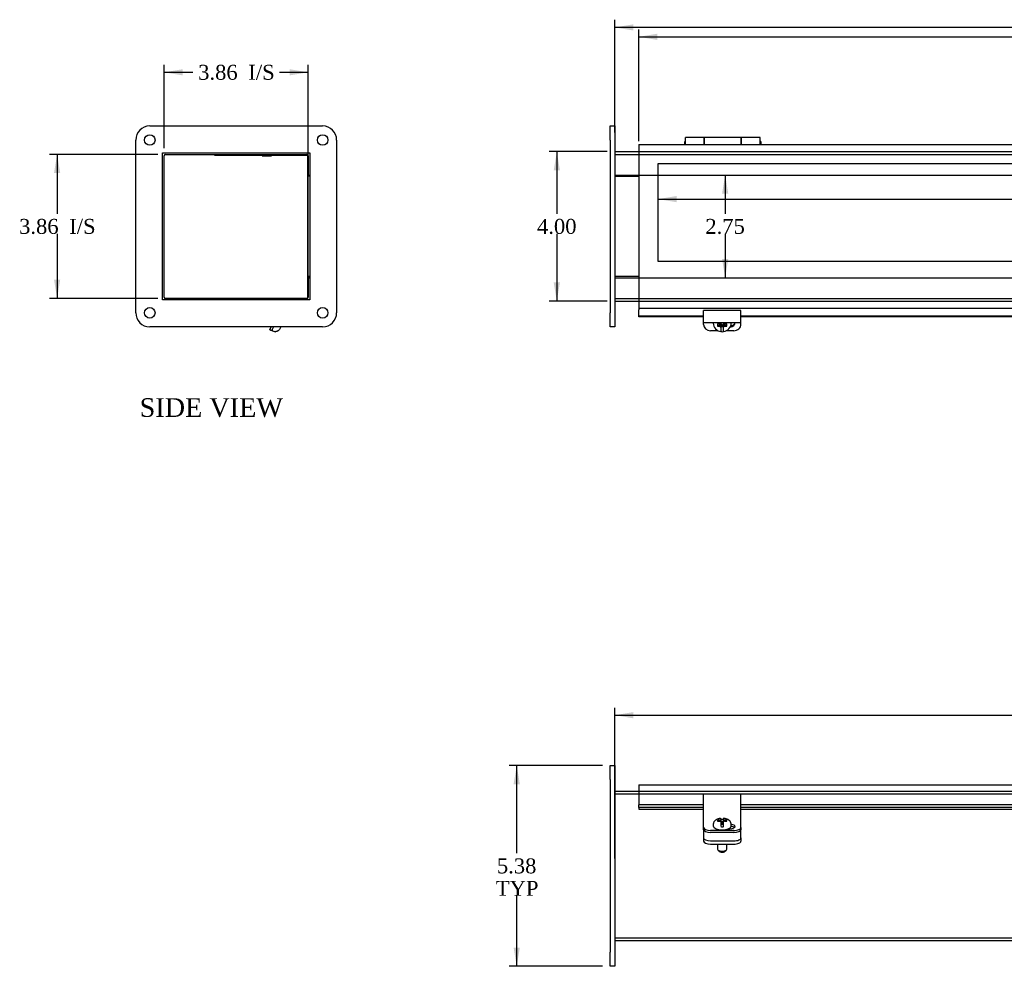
# Model space of a CAD drawing. Header units: inches. Extents: x 2 to 89.5, y 0.7 to 59.6.
# Tile 1 of 5: x 2 to 28.3, y 2.7 to 28. Entities that reach past the tile are written whole.
import ezdxf
from ezdxf.enums import TextEntityAlignment as Align
from ezdxf.lldxf.tags import DXFTag

# ---------------------------------------------------------------- set-up
doc = ezdxf.new("R2010")
doc.units = ezdxf.units.IN
doc.header["$MEASUREMENT"] = 0
for name, color, linetype in [('COM40176', 7, 'CONTINUOUS'), ('COM49232', 7, 'CONTINUOUS'), ('COM49233', 7, 'CONTINUOUS'), ('COM50014', 7, 'CONTINUOUS'), ('COM52631', 7, 'CONTINUOUS'), ('COM71012', 7, 'CONTINUOUS'), ('DEFAULT', 7, 'CONTINUOUS'), ('DV1_DEFAULT', 7, 'CONTINUOUS'), ('GSK11095', 7, 'CONTINUOUS'), ('HNG11000', 7, 'CONTINUOUS'), ('QLB30098', 7, 'CONTINUOUS'), ('SCS19419', 7, 'CONTINUOUS')]:
    doc.layers.add(name, color=color, linetype=linetype)
doc.styles.add('SEACAD_TIMES_NEW_ROMAN', font='times.ttf')
tags = doc.linetypes.add('HIDDEN2', pattern=[0.1875, 0.125, -0.0625]).pattern_tags.tags
tags[6:7] = [DXFTag(74, 4), DXFTag(75, 0), DXFTag(340, '0'), DXFTag(46, 0.0), DXFTag(50, 0.0), DXFTag(44, 0.0), DXFTag(45, 0.0)]
tags[4:5] = [DXFTag(74, 4), DXFTag(75, 0), DXFTag(340, '0'), DXFTag(46, 0.0), DXFTag(50, 0.0), DXFTag(44, 0.0), DXFTag(45, 0.0)]

# ---------------------------------------------------------------- blocks, each defined once
blk = doc.blocks.new('GDIMGGROUP1')
at = {"layer": 'DEFAULT', "linetype": 'Continuous'}
for points in [[(16.271, 23.982), (16.438, 23.982), (16.354, 24.482)], [(16.271, 20.982), (16.354, 20.482), (16.438, 20.982)]]:
    blk.add_hatch(color=136, dxfattribs=at).paths.add_polyline_path(points)
at = {"layer": 'DEFAULT', "color": 136, "linetype": 'Continuous'}
for p, q in [((17.705, 24.482), (16.154, 24.482)), ((16.354, 24.482), (16.354, 22.822)), ((16.354, 22.282), (16.354, 20.482)), ((17.705, 20.482), (16.154, 20.482))]:
    blk.add_line(p, q, dxfattribs=at)
at = {"layer": 'DEFAULT', "color": 136, "linetype": 'Continuous', "style": 'SEACAD_TIMES_NEW_ROMAN'}
blk.add_text('4.00', height=0.4, dxfattribs=at).set_placement((15.824, 22.682), align=Align.TOP_LEFT)
blk = doc.blocks.new('GDIMGGROUP2')
at = {"layer": 'DEFAULT', "linetype": 'Continuous'}
for points in [[(18.405, 27.89), (17.905, 27.807), (18.405, 27.724)], [(53.155, 27.89), (53.155, 27.724), (53.655, 27.807)]]:
    blk.add_hatch(color=136, dxfattribs=at).paths.add_polyline_path(points)
at = {"layer": 'DEFAULT', "color": 136, "linetype": 'Continuous'}
for p, q in [((17.905, 24.994), (17.905, 28.007)), ((53.655, 24.994), (53.655, 28.007)), ((34.958, 27.807), (17.905, 27.807)), ((53.655, 27.807), (36.603, 27.807))]:
    blk.add_line(p, q, dxfattribs=at)
at = {"layer": 'DEFAULT', "color": 136, "linetype": 'Continuous', "style": 'SEACAD_TIMES_NEW_ROMAN'}
blk.add_text('35.75', height=0.4, dxfattribs=at).set_placement((35.098, 28.007), align=Align.TOP_LEFT)
blk = doc.blocks.new('GDIMGGROUP3')
at = {"layer": 'DEFAULT', "linetype": 'Continuous'}
for points in [[(19.046, 27.639), (18.546, 27.555), (19.046, 27.472)], [(52.514, 27.639), (52.514, 27.472), (53.014, 27.555)]]:
    blk.add_hatch(color=136, dxfattribs=at).paths.add_polyline_path(points)
at = {"layer": 'DEFAULT', "color": 136, "linetype": 'Continuous'}
for p, q in [((18.546, 24.762), (18.546, 27.755)), ((53.014, 22.682), (53.014, 27.755)), ((18.546, 27.555), (34.801, 27.555)), ((36.759, 27.555), (53.014, 27.555))]:
    blk.add_line(p, q, dxfattribs=at)
at = {"layer": 'DEFAULT', "color": 136, "linetype": 'Continuous', "style": 'SEACAD_TIMES_NEW_ROMAN'}
for s, p in [('34.47', (35.098, 27.755)), ('DOOR', (34.941, 27.155))]:
    blk.add_text(s, height=0.4, dxfattribs=at).set_placement(p, align=Align.TOP_LEFT)
blk = doc.blocks.new('GDIMGGROUP5')
at = {"layer": 'DEFAULT', "linetype": 'Continuous'}
for points in [[(2.901, 23.91), (3.067, 23.91), (2.984, 24.41)], [(2.901, 21.054), (2.984, 20.554), (3.067, 21.054)]]:
    blk.add_hatch(color=136, dxfattribs=at).paths.add_polyline_path(points)
at = {"layer": 'DEFAULT', "color": 136, "linetype": 'Continuous'}
for p, q in [((5.683, 24.41), (2.784, 24.41)), ((2.984, 24.41), (2.984, 22.822)), ((2.984, 22.282), (2.984, 20.554)), ((5.683, 20.554), (2.784, 20.554))]:
    blk.add_line(p, q, dxfattribs=at)
at = {"layer": 'DEFAULT', "color": 136, "linetype": 'Continuous', "style": 'SEACAD_TIMES_NEW_ROMAN'}
for s, p in [('3.86', (1.967, 22.682)), ('I/S', (3.309, 22.682))]:
    blk.add_text(s, height=0.4, dxfattribs=at).set_placement(p, align=Align.TOP_LEFT)
blk = doc.blocks.new('GDIMGGROUP7')
at = {"layer": 'DEFAULT', "linetype": 'Continuous'}
for points in [[(18.405, 9.483), (17.905, 9.4), (18.405, 9.316)], [(53.155, 9.483), (53.155, 9.316), (53.655, 9.4)]]:
    blk.add_hatch(color=136, dxfattribs=at).paths.add_polyline_path(points)
at = {"layer": 'DEFAULT', "color": 136, "linetype": 'Continuous'}
for p, q in [((17.905, 5.567), (17.905, 9.6)), ((53.655, 5.567), (53.655, 9.6)), ((17.905, 9.4), (34.342, 9.4)), ((37.219, 9.4), (53.655, 9.4))]:
    blk.add_line(p, q, dxfattribs=at)
at = {"layer": 'DEFAULT', "color": 136, "linetype": 'Continuous', "style": 'SEACAD_TIMES_NEW_ROMAN'}
for s, p in [('35.75', (35.098, 9.6)), ('OPENING', (34.482, 9))]:
    blk.add_text(s, height=0.4, dxfattribs=at).set_placement(p, align=Align.TOP_LEFT)
blk = doc.blocks.new('GDIMGGROUP8')
at = {"layer": 'DEFAULT', "linetype": 'Continuous'}
for points in [[(19.562, 23.129), (19.562, 23.296), (19.062, 23.212)], [(52.03, 23.129), (52.53, 23.212), (52.03, 23.296)]]:
    blk.add_hatch(color=136, dxfattribs=at).paths.add_polyline_path(points)
at = {"layer": 'DEFAULT', "color": 136, "linetype": 'Continuous'}
for p, q in [((19.062, 23.212), (34.974, 23.212)), ((36.619, 23.212), (52.53, 23.212))]:
    blk.add_line(p, q, dxfattribs=at)
at = {"layer": 'DEFAULT', "color": 136, "linetype": 'Continuous', "style": 'SEACAD_TIMES_NEW_ROMAN'}
blk.add_text('33.47', height=0.4, dxfattribs=at).set_placement((35.114, 23.412), align=Align.TOP_LEFT)
blk = doc.blocks.new('GDIMGGROUP9')
at = {"layer": 'DEFAULT', "linetype": 'Continuous'}
for points in [[(20.942, 23.357), (20.859, 23.857), (20.775, 23.357)], [(20.942, 21.607), (20.775, 21.607), (20.859, 21.107)]]:
    blk.add_hatch(color=136, dxfattribs=at).paths.add_polyline_path(points)
at = {"layer": 'DEFAULT', "color": 136, "linetype": 'Continuous'}
for p, q in [((20.859, 23.857), (20.859, 22.822)), ((20.859, 22.282), (20.859, 21.107))]:
    blk.add_line(p, q, dxfattribs=at)
at = {"layer": 'DEFAULT', "color": 136, "linetype": 'Continuous', "style": 'SEACAD_TIMES_NEW_ROMAN'}
blk.add_text('2.75', height=0.4, dxfattribs=at).set_placement((20.328, 22.682), align=Align.TOP_LEFT)
blk = doc.blocks.new('GDIMGGROUP11')
at = {"layer": 'DEFAULT', "linetype": 'Continuous'}
for points in [[(15.198, 7.554), (15.365, 7.554), (15.282, 8.054)], [(15.198, 3.179), (15.282, 2.679), (15.365, 3.179)]]:
    blk.add_hatch(color=136, dxfattribs=at).paths.add_polyline_path(points)
at = {"layer": 'DEFAULT', "color": 136, "linetype": 'Continuous'}
for p, q in [((17.58, 8.054), (15.082, 8.054)), ((15.282, 5.707), (15.282, 8.054)), ((15.282, 2.679), (15.282, 4.567)), ((17.58, 2.679), (15.082, 2.679))]:
    blk.add_line(p, q, dxfattribs=at)
at = {"layer": 'DEFAULT', "color": 136, "linetype": 'Continuous', "style": 'SEACAD_TIMES_NEW_ROMAN'}
for s, p in [('5.38', (14.751, 5.567)), ('TYP', (14.723, 4.967))]:
    blk.add_text(s, height=0.4, dxfattribs=at).set_placement(p, align=Align.TOP_LEFT)
blk = doc.blocks.new('GDIMGGROUP12')
at = {"layer": 'DEFAULT', "linetype": 'Continuous'}
for points in [[(6.347, 26.689), (5.847, 26.606), (6.347, 26.522)], [(9.203, 26.689), (9.203, 26.522), (9.703, 26.606)]]:
    blk.add_hatch(color=136, dxfattribs=at).paths.add_polyline_path(points)
at = {"layer": 'DEFAULT', "color": 136, "linetype": 'Continuous'}
for p, q in [((5.847, 24.574), (5.847, 26.806)), ((9.703, 24.026), (9.703, 26.806)), ((5.847, 26.606), (6.618, 26.606)), ((8.932, 26.606), (9.703, 26.606))]:
    blk.add_line(p, q, dxfattribs=at)
at = {"layer": 'DEFAULT', "color": 136, "linetype": 'Continuous', "style": 'SEACAD_TIMES_NEW_ROMAN'}
for s, p in [('3.86', (6.758, 26.806)), ('I/S', (8.1, 26.806))]:
    blk.add_text(s, height=0.4, dxfattribs=at).set_placement(p, align=Align.TOP_LEFT)

msp = doc.modelspace()

# ---------------------------------------------------------------- linework, layer by layer
at = {"layer": 'COM40176', "color": 7, "linetype": 'Continuous'}
for p, q in [((20.28, 20.007), (20.28, 20.232)), ((21.28, 20.232), (20.28, 20.232)), ((21.28, 20.007), (21.28, 20.232)), ((8.672, 19.713), (8.71, 19.794)), ((8.773, 19.794), (8.724, 19.689)), ((20.28, 19.913), (20.28, 20.007)), ((20.28, 19.86), (20.28, 19.913)), ((20.28, 19.913), (21.28, 19.913)), ((21.28, 19.913), (21.28, 20.007)), ((21.28, 19.86), (21.28, 19.913)), ((8.724, 19.689), (8.672, 19.713)), ((20.67, 19.689), (20.468, 19.689)), ((21.092, 19.689), (20.89, 19.689)), ((20.28, 7.162), (20.28, 7.284)), ((21.28, 7.284), (20.28, 7.284)), ((20.28, 6.582), (20.28, 7.162)), ((21.28, 7.162), (21.28, 7.284)), ((21.28, 6.582), (21.28, 7.162)), ((20.28, 6.543), (20.28, 6.582)), ((20.28, 6.395), (20.28, 6.543)), ((20.28, 6.343), (20.28, 6.395)), ((20.953, 6.362), (20.984, 6.362)), ((21.28, 6.543), (21.28, 6.582)), ((21.28, 6.395), (21.28, 6.543)), ((21.28, 6.395), (21.28, 6.343)), ((21.092, 6.315), (20.468, 6.315)), ((21.092, 6.264), (20.468, 6.264))]:
    msp.add_line(p, q, dxfattribs=at)
for centre, major_axis, ratio, start_param, end_param in [((20.468, 19.86), (-0.188, 0), 0.906308, 0, 1.570796), ((20.984, 19.916), (-0.141, 0), 0.906308, 1.64793, 3.121159), ((20.984, 19.94), (-0.141, 0), 0.906308, 1.73251, 2.930417), ((21.092, 19.86), (-0.188, 0), 0.906308, 1.570796, 3.141593), ((20.468, 6.395), (-0.188, 0), 0.422618, 0, 1.570796), ((20.468, 6.343), (0.188, 0), 0.422618, 3.141593, 4.712389), ((20.984, 6.421), (-0.141, 0), 0.422618, 1.570796, 4.452234), ((20.984, 6.369), (-0.141, 0), 0.422618, 3.591638, 4.468206), ((21.092, 6.395), (-0.188, 0), 0.422618, 1.570796, 3.141593), ((21.092, 6.343), (0.188, 0), 0.422618, 4.712389, 6.283185)]:
    msp.add_ellipse(centre, major_axis=major_axis, ratio=ratio, start_param=start_param, end_param=end_param, dxfattribs=at)
at = {"layer": 'COM49232', "color": 7, "linetype": 'Continuous'}
for p, q in [((5.847, 20.59), (5.847, 24.374)), ((5.883, 24.41), (9.667, 24.41)), ((9.703, 24.374), (9.703, 23.857)), ((17.905, 24.482), (18.546, 24.482)), ((9.703, 23.857), (9.744, 23.857)), ((17.905, 23.857), (18.546, 23.857)), ((9.703, 21.107), (9.703, 20.59)), ((9.703, 21.107), (9.744, 21.107)), ((17.905, 21.107), (18.546, 21.107)), ((9.667, 20.554), (5.883, 20.554)), ((17.905, 20.482), (18.546, 20.482)), ((17.905, 7.366), (18.546, 7.366)), ((17.905, 3.366), (53.655, 3.366))]:
    msp.add_line(p, q, dxfattribs=at)
at = {"layer": 'COM49232', "color": 7, "linetype": 'HIDDEN2'}
for p, q in [((17.905, 24.41), (53.655, 24.41)), ((18.546, 24.482), (53.014, 24.482)), ((18.546, 23.857), (53.014, 23.857)), ((18.546, 21.107), (53.014, 21.107)), ((17.905, 20.554), (53.655, 20.554)), ((18.546, 20.482), (53.014, 20.482)), ((17.905, 7.294), (53.655, 7.294)), ((18.546, 7.366), (53.014, 7.366)), ((17.905, 3.438), (53.655, 3.438))]:
    msp.add_line(p, q, dxfattribs=at)
at = {"layer": 'COM49232', "color": 7, "linetype": 'Continuous'}
for centre, start, end in [((5.883, 24.374), 90, 180), ((9.667, 24.374), 0, 90), ((5.883, 20.59), 180, 270), ((9.667, 20.59), 270, 0)]:
    msp.add_arc(centre, 0.036, start, end, dxfattribs=at)
at = {"layer": 'COM49233', "color": 7, "linetype": 'Continuous'}
for p, q in [((18.546, 24.67), (18.546, 24.562)), ((18.546, 24.67), (53.014, 24.67)), ((18.546, 24.562), (18.546, 20.403)), ((18.546, 20.403), (18.546, 20.295)), ((18.546, 20.295), (53.014, 20.295)), ((18.546, 20.295), (18.546, 20.25)), ((18.546, 20.076), (18.546, 20.25)), ((18.546, 20.059), (18.546, 20.076)), ((20.28, 20.076), (18.546, 20.076)), ((20.28, 20.059), (18.546, 20.059)), ((35.28, 20.076), (21.28, 20.076)), ((35.28, 20.059), (21.28, 20.059)), ((18.546, 7.538), (18.546, 7.43)), ((18.546, 7.538), (53.014, 7.538)), ((18.546, 7.43), (18.546, 6.999)), ((18.546, 6.929), (18.546, 6.999)), ((20.28, 6.999), (18.546, 6.999)), ((18.546, 6.929), (18.546, 6.886)), ((20.28, 6.929), (18.546, 6.929)), ((18.546, 6.886), (18.546, 6.883)), ((18.546, 6.883), (20.28, 6.883)), ((35.28, 6.999), (21.28, 6.999)), ((35.28, 6.929), (21.28, 6.929)), ((21.28, 6.883), (35.28, 6.883))]:
    msp.add_line(p, q, dxfattribs=at)
at = {"layer": 'COM50014', "color": 7, "linetype": 'Continuous'}
for p, q in [((9.703, 21.138), (9.703, 23.826)), ((9.744, 23.826), (9.703, 23.826)), ((17.905, 23.826), (18.546, 23.826)), ((9.744, 21.138), (9.703, 21.138)), ((18.546, 21.138), (17.905, 21.138))]:
    msp.add_line(p, q, dxfattribs=at)
at = {"layer": 'COM52631', "color": 7, "linetype": 'Continuous'}
for p, q in [((21.007, 19.819), (21.028, 19.819)), ((20.28, 6.333), (20.28, 6.343)), ((20.28, 6.333), (20.28, 6.289)), ((21.28, 6.343), (21.28, 6.333)), ((21.28, 6.289), (21.28, 6.333)), ((20.28, 6.289), (20.28, 6.117)), ((20.28, 6.117), (20.28, 6.03)), ((21.28, 6.117), (21.28, 6.289)), ((21.28, 6.117), (21.28, 6.03)), ((20.468, 6.037), (21.092, 6.037)), ((20.468, 5.951), (21.092, 5.951))]:
    msp.add_line(p, q, dxfattribs=at)
for centre, start_param, end_param in [((20.468, 6.117), 0, 1.570796), ((21.092, 6.117), 1.570796, 3.141593), ((20.468, 6.03), 0, 1.570796), ((21.092, 6.03), 1.570796, 3.141593)]:
    msp.add_ellipse(centre, major_axis=(-0.188, 0), ratio=0.422618, start_param=start_param, end_param=end_param, dxfattribs=at)
at = {"layer": 'COM71012', "color": 7, "linetype": 'Continuous'}
for p, q in [((5.463, 25.169), (10.088, 25.169)), ((17.78, 24.794), (17.78, 25.169)), ((17.78, 25.169), (17.905, 25.169)), ((17.905, 25.169), (17.905, 24.794)), ((5.088, 20.169), (5.088, 24.794)), ((10.463, 24.794), (10.463, 20.169)), ((17.78, 24.794), (17.78, 20.169)), ((17.905, 24.794), (17.905, 20.169)), ((5.807, 20.513), (5.807, 24.45)), ((5.807, 24.45), (9.744, 24.45)), ((9.744, 24.45), (9.744, 20.513)), ((9.744, 20.513), (5.807, 20.513)), ((17.78, 19.794), (17.78, 20.169)), ((17.905, 20.169), (17.905, 19.794)), ((10.088, 19.794), (5.463, 19.794)), ((17.905, 19.794), (17.78, 19.794)), ((17.78, 7.679), (17.78, 8.054)), ((17.78, 8.054), (17.905, 8.054)), ((17.905, 8.054), (17.905, 7.679)), ((17.78, 7.679), (17.78, 3.054)), ((17.905, 7.679), (17.905, 3.054)), ((17.78, 2.679), (17.78, 3.054)), ((17.905, 3.054), (17.905, 2.679)), ((17.905, 2.679), (17.78, 2.679))]:
    msp.add_line(p, q, dxfattribs=at)
for centre in [(5.463, 24.794), (10.088, 24.794), (5.463, 20.169), (10.088, 20.169)]:
    msp.add_circle(centre, 0.141, dxfattribs=at)
for centre, start, end in [((5.463, 24.794), 90, 180), ((10.088, 24.794), 0, 90), ((5.463, 20.169), 180, 270), ((10.088, 20.169), 270, 0)]:
    msp.add_arc(centre, 0.375, start, end, dxfattribs=at)
at = {"layer": 'DV1_DEFAULT', "color": 7, "linetype": 'HIDDEN2'}
for p, q in [((19.062, 24.169), (52.53, 24.169)), ((19.062, 21.545), (19.062, 24.169)), ((52.53, 21.545), (19.062, 21.545))]:
    msp.add_line(p, q, dxfattribs=at)
at = {"layer": 'GSK11095', "color": 7, "linetype": 'Continuous'}
for p, q in [((9.687, 24.404), (9.687, 23.848)), ((9.687, 23.848), (9.744, 23.848)), ((9.687, 23.848), (9.687, 23.848)), ((9.687, 23.848), (9.687, 21.098)), ((9.687, 23.848), (9.744, 23.848)), ((9.744, 21.117), (9.687, 21.117)), ((9.687, 21.117), (9.687, 20.561)), ((9.687, 21.098), (9.703, 21.098)), ((9.687, 21.098), (9.687, 21.098))]:
    msp.add_line(p, q, dxfattribs=at)
at = {"layer": 'HNG11000', "color": 7, "linetype": 'Continuous'}
for p, q in [((19.796, 24.67), (19.796, 24.86)), ((20.296, 24.86), (19.796, 24.86)), ((20.296, 24.86), (20.296, 24.67)), ((20.301, 24.782), (20.296, 24.782)), ((20.301, 24.67), (20.301, 24.86)), ((21.291, 24.86), (20.301, 24.86)), ((21.291, 24.67), (21.291, 24.86)), ((21.296, 24.782), (21.291, 24.782)), ((21.296, 24.67), (21.296, 24.86)), ((21.796, 24.86), (21.296, 24.86)), ((21.796, 24.67), (21.796, 24.86)), ((19.771, 24.732), (19.771, 24.67)), ((21.821, 24.67), (21.821, 24.732))]:
    msp.add_line(p, q, dxfattribs=at)
for centre, start, end in [((19.821, 24.732), 120, 180), ((21.771, 24.732), 0, 60)]:
    msp.add_arc(centre, 0.05, start, end, dxfattribs=at)
at = {"layer": 'QLB30098', "color": 7, "linetype": 'Continuous'}
for p, q in [((7.203, 24.38), (7.203, 24.41)), ((7.578, 24.38), (7.203, 24.38)), ((9.328, 24.38), (7.578, 24.38)), ((8.472, 24.37), (8.472, 24.38)), ((8.472, 24.37), (8.486, 24.37)), ((8.486, 24.38), (8.486, 24.369)), ((8.486, 24.37), (8.722, 24.37)), ((8.49, 24.37), (8.49, 24.369)), ((8.567, 24.37), (8.567, 24.369)), ((8.696, 24.369), (8.696, 24.37)), ((8.722, 24.369), (8.722, 24.38)), ((9.687, 24.38), (9.328, 24.38))]:
    msp.add_line(p, q, dxfattribs=at)
at = {"layer": 'SCS19419', "color": 7, "linetype": 'Continuous'}
for p, q in [((8.966, 19.794), (8.939, 19.737)), ((20.54, 19.905), (20.54, 19.892)), ((20.657, 19.874), (20.657, 19.81)), ((20.665, 19.873), (20.657, 19.874)), ((20.657, 19.842), (20.723, 19.842)), ((20.657, 19.81), (20.665, 19.81)), ((20.722, 19.873), (20.665, 19.873)), ((20.665, 19.81), (20.722, 19.81)), ((20.707, 19.873), (20.707, 19.852)), ((20.757, 19.871), (20.707, 19.871)), ((20.707, 19.852), (20.757, 19.852)), ((20.722, 19.873), (20.747, 19.896)), ((20.722, 19.81), (20.722, 19.837)), ((20.747, 19.787), (20.722, 19.81)), ((20.747, 19.913), (20.747, 19.896)), ((20.757, 19.898), (20.747, 19.898)), ((20.747, 19.815), (20.747, 19.787)), ((20.747, 19.787), (20.747, 19.737)), ((20.757, 19.913), (20.757, 19.898)), ((20.757, 19.871), (20.757, 19.852)), ((20.757, 19.852), (20.757, 19.807)), ((20.807, 19.826), (20.757, 19.826)), ((20.757, 19.807), (20.807, 19.807)), ((20.807, 19.898), (20.807, 19.913)), ((20.817, 19.898), (20.807, 19.898)), ((20.807, 19.871), (20.807, 19.852)), ((20.857, 19.871), (20.807, 19.871)), ((20.807, 19.852), (20.857, 19.852)), ((20.807, 19.819), (20.807, 19.852)), ((20.807, 19.819), (20.807, 19.819)), ((20.807, 19.807), (20.807, 19.819)), ((20.817, 19.896), (20.817, 19.913)), ((20.817, 19.896), (20.842, 19.873)), ((20.817, 19.787), (20.817, 19.815)), ((20.842, 19.81), (20.817, 19.787)), ((20.817, 19.738), (20.817, 19.787)), ((20.84, 19.842), (20.907, 19.842)), ((20.895, 19.873), (20.842, 19.873)), ((20.842, 19.837), (20.842, 19.81)), ((20.842, 19.81), (20.895, 19.81)), ((20.857, 19.852), (20.857, 19.873)), ((20.907, 19.874), (20.895, 19.873)), ((20.895, 19.81), (20.907, 19.81)), ((20.907, 19.81), (20.907, 19.874)), ((21.02, 19.892), (21.02, 19.905)), ((8.751, 19.688), (8.778, 19.675)), ((8.822, 19.664), (8.823, 19.665)), ((20.747, 19.737), (20.747, 19.666)), ((20.817, 19.666), (20.817, 19.738)), ((20.657, 6.594), (20.657, 6.565)), ((20.665, 6.594), (20.657, 6.594)), ((20.722, 6.594), (20.665, 6.594)), ((20.722, 6.594), (20.747, 6.605)), ((20.722, 6.565), (20.722, 6.594)), ((20.747, 6.628), (20.747, 6.64)), ((20.747, 6.628), (20.747, 6.605)), ((20.747, 6.605), (20.747, 6.554)), ((20.817, 6.64), (20.817, 6.628)), ((20.817, 6.605), (20.817, 6.628)), ((20.817, 6.554), (20.817, 6.605)), ((20.817, 6.605), (20.842, 6.594)), ((20.895, 6.594), (20.842, 6.594)), ((20.842, 6.594), (20.842, 6.565)), ((20.907, 6.594), (20.895, 6.594)), ((20.907, 6.564), (20.907, 6.594)), ((20.54, 6.471), (20.54, 6.444)), ((20.657, 6.565), (20.665, 6.565)), ((20.665, 6.565), (20.722, 6.565)), ((20.747, 6.554), (20.722, 6.565)), ((20.747, 6.554), (20.747, 6.531)), ((20.747, 6.531), (20.747, 6.426)), ((20.757, 6.523), (20.747, 6.523)), ((20.747, 6.502), (20.757, 6.502)), ((20.757, 6.544), (20.757, 6.523)), ((20.807, 6.544), (20.757, 6.544)), ((20.757, 6.502), (20.757, 6.523)), ((20.757, 6.503), (20.807, 6.503)), ((20.757, 6.502), (20.757, 6.481)), ((20.757, 6.481), (20.807, 6.481)), ((20.807, 6.537), (20.807, 6.544)), ((20.807, 6.537), (20.807, 6.537)), ((20.807, 6.523), (20.807, 6.537)), ((20.817, 6.523), (20.807, 6.523)), ((20.807, 6.502), (20.807, 6.523)), ((20.807, 6.502), (20.817, 6.502)), ((20.807, 6.486), (20.807, 6.502)), ((20.807, 6.481), (20.807, 6.486)), ((20.842, 6.565), (20.817, 6.554)), ((20.817, 6.531), (20.817, 6.554)), ((20.817, 6.426), (20.817, 6.531)), ((20.842, 6.565), (20.895, 6.565)), ((20.895, 6.565), (20.907, 6.564)), ((21.02, 6.444), (21.02, 6.471)), ((20.657, 5.951), (20.657, 5.813)), ((20.903, 5.813), (20.903, 5.951)), ((20.671, 5.789), (20.724, 5.746)), ((20.836, 5.746), (20.889, 5.789))]:
    msp.add_line(p, q, dxfattribs=at)
for centre, radius, start, end in [((20.772, 19.896), 0.231, 180.447, 264.1191), ((20.807, 19.783), 0.0236, 88.9715, 90), ((20.789, 19.897), 0.231, 276.5791, 358.6575), ((20.79, 19.895), 0.231, 3.2618, 4.5861), ((8.761, 19.71), 0.025, 155, 245), ((8.829, 19.784), 0.12, 245, 267.0243), ((20.759, 19.737), 0.0719, 259.6722, 267.696), ((20.803, 19.735), 0.0702, 272.8998, 281.1356), ((20.758, 6.425), 0.0111, 177.5964, 264.1762), ((20.807, 6.555), 0.011, 270, 272.2047), ((20.807, 6.492), 0.011, 270, 272.2047), ((20.805, 6.426), 0.0112, 276.1761, 2.3347)]:
    msp.add_arc(centre, radius, start, end, dxfattribs=at)
for centre, major_axis, ratio, start_param, end_param in [((20.78, 19.905), (0.24, 0), 0.906308, 3.104972, 3.141593), ((20.757, 19.837), (-0.035, 0), 0.422618, 5.993434, 6.283185), ((20.757, 19.815), (0.01, 0), 0.422618, 1.570796, 3.141593), ((20.807, 19.815), (0.01, 0), 0.422618, 0, 1.528344), ((20.807, 19.837), (-0.035, 0), 0.422618, 3.141593, 3.431344), ((20.78, 19.905), (0.24, 0), 0.906308, 0, 0.011826), ((20.78, 19.873), (-0.231, 0), 0.906308, 1.468738, 1.685388), ((20.78, 6.512), (0.231, 0), 0.422618, 1.456205, 1.672855), ((20.757, 6.546), (-0.01, 0), 0.906308, 0, 1.570796), ((20.757, 6.495), (0.01, 0), 0.906308, 3.141593, 4.712389), ((20.78, 6.512), (-0.231, 0), 0.422618, 1.468738, 1.685388), ((20.807, 6.546), (-0.01, 0), 0.906308, 1.613249, 3.141593), ((20.807, 6.495), (0.01, 0), 0.906308, 4.754841, 6.283185), ((20.78, 5.813), (-0.123, 0), 0.422618, 0, 3.141593), ((20.78, 5.758), (-0.063, 0), 0.422618, 0.485112, 2.65648)]:
    msp.add_ellipse(centre, major_axis=major_axis, ratio=ratio, start_param=start_param, end_param=end_param, dxfattribs=at)
for points, knots in [([(20.723, 19.842), (20.728, 19.837), (20.733, 19.833), (20.741, 19.827), (20.744, 19.824), (20.748, 19.822), (20.75, 19.821), (20.753, 19.82), (20.755, 19.819), (20.757, 19.819)], [0, 0, 0, 0, 0.5, 0.5, 0.75, 0.75, 0.875, 0.875, 1, 1, 1, 1]), ([(20.807, 19.819), (20.809, 19.819), (20.81, 19.82), (20.814, 19.821), (20.815, 19.822), (20.819, 19.825), (20.822, 19.827), (20.83, 19.833), (20.835, 19.837), (20.84, 19.842)], [0, 0, 0, 0, 0.125, 0.125, 0.25, 0.25, 0.5, 0.5, 1, 1, 1, 1]), ([(8.823, 19.665), (8.823, 19.665), (8.824, 19.665), (8.829, 19.666), (8.832, 19.666), (8.834, 19.666)], [0, 0, 0, 0, 0.5, 0.5, 1, 1, 1, 1]), ([(8.939, 19.737), (8.935, 19.727), (8.929, 19.718), (8.914, 19.701), (8.906, 19.693), (8.892, 19.684), (8.887, 19.681), (8.877, 19.676), (8.872, 19.674), (8.857, 19.669), (8.845, 19.667), (8.834, 19.666)], [0, 0, 0, 0, 0.25, 0.25, 0.5, 0.5, 0.625, 0.625, 0.75, 0.75, 1, 1, 1, 1]), ([(20.746, 6.64), (20.739, 6.639), (20.724, 6.638), (20.697, 6.633), (20.668, 6.625), (20.641, 6.615), (20.617, 6.602), (20.597, 6.587), (20.58, 6.571), (20.565, 6.553), (20.554, 6.534), (20.546, 6.513), (20.541, 6.491), (20.541, 6.478), (20.54, 6.471)], [0, 0, 0, 0, 0.063961, 0.160648, 0.261208, 0.367743, 0.461131, 0.547459, 0.628683, 0.706754, 0.782955, 0.858096, 0.932702, 1, 1, 1, 1]), ([(20.747, 6.615), (20.747, 6.614), (20.748, 6.612), (20.751, 6.609), (20.754, 6.609), (20.757, 6.609)], [0, 0, 0, 0, 0.5, 0.5, 1, 1, 1, 1]), ([(20.807, 6.609), (20.809, 6.609), (20.812, 6.609), (20.816, 6.612), (20.817, 6.613), (20.817, 6.615)], [0, 0, 0, 0, 0.5, 0.5, 1, 1, 1, 1]), ([(21.02, 6.471), (21.02, 6.479), (21.019, 6.492), (21.014, 6.514), (21.006, 6.535), (20.995, 6.553), (20.981, 6.571), (20.965, 6.586), (20.946, 6.6), (20.925, 6.612), (20.901, 6.622), (20.874, 6.63), (20.845, 6.637), (20.827, 6.639), (20.817, 6.64)], [0, 0, 0, 0, 0.070282, 0.147466, 0.222982, 0.297817, 0.373082, 0.450159, 0.5308, 0.617044, 0.710357, 0.809465, 0.908817, 1, 1, 1, 1]), ([(20.54, 6.443), (20.54, 6.442), (20.54, 6.437), (20.542, 6.425), (20.548, 6.411), (20.558, 6.397), (20.571, 6.384), (20.588, 6.372), (20.608, 6.361), (20.631, 6.351), (20.656, 6.343), (20.683, 6.337), (20.712, 6.332), (20.741, 6.329), (20.771, 6.328), (20.802, 6.328), (20.832, 6.33), (20.861, 6.334), (20.889, 6.339), (20.915, 6.346), (20.939, 6.355), (20.961, 6.365), (20.98, 6.377), (20.996, 6.39), (21.008, 6.404), (21.015, 6.418), (21.02, 6.432), (21.02, 6.44), (21.02, 6.444)], [0, 0, 0, 0, 0.005205, 0.040607, 0.075877, 0.11243, 0.151327, 0.192608, 0.235268, 0.278082, 0.320556, 0.362675, 0.404516, 0.446168, 0.487709, 0.52921, 0.570728, 0.612313, 0.654036, 0.695981, 0.73825, 0.780962, 0.824225, 0.867988, 0.906266, 0.942129, 0.976278, 1, 1, 1, 1]), ([(20.757, 6.537), (20.755, 6.537), (20.753, 6.537), (20.75, 6.536), (20.748, 6.536), (20.746, 6.535), (20.746, 6.535), (20.745, 6.535)], [0, 0, 0, 0, 0.125, 0.125, 0.25, 0.25, 0.3043336, 0.3043336, 0.3043336, 0.3043336]), ([(20.817, 6.535), (20.817, 6.535), (20.817, 6.535), (20.815, 6.536), (20.814, 6.536), (20.81, 6.537), (20.809, 6.537), (20.807, 6.537)], [0.7477145, 0.7477145, 0.7477145, 0.7477145, 0.75, 0.75, 0.875, 0.875, 1, 1, 1, 1])]:
    msp.add_open_spline(points, degree=3, knots=knots, dxfattribs=at)

# ---------------------------------------------------------------- block references
at = {"layer": 'DEFAULT'}
for name in ['GDIMGGROUP2', 'GDIMGGROUP3', 'GDIMGGROUP12', 'GDIMGGROUP5', 'GDIMGGROUP1', 'GDIMGGROUP9', 'GDIMGGROUP8', 'GDIMGGROUP7', 'GDIMGGROUP11']:
    msp.add_blockref(name, (0, 0), dxfattribs=at)

# ---------------------------------------------------------------- texts
at = {"layer": 'DEFAULT', "color": 136, "linetype": 'Continuous', "style": 'SEACAD_TIMES_NEW_ROMAN'}
msp.add_text('SIDE VIEW', height=0.5, dxfattribs=at).set_placement((5.191, 17.884), align=Align.TOP_LEFT)

doc.saveas('drawing.dxf')
